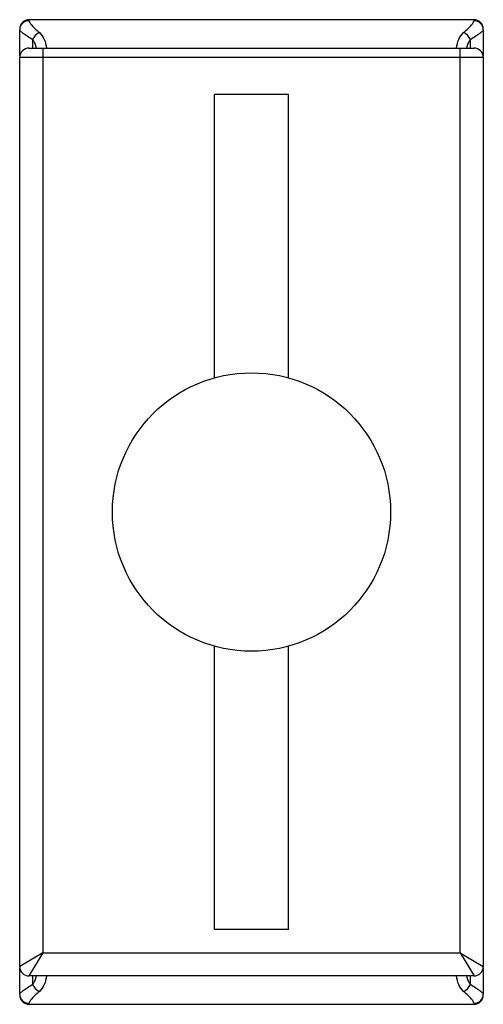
# Paper-space layout '_Superior' of a CAD drawing. Header units: millimetres. Extents: x -272 to -172, y -1206 to -994.
import ezdxf

# ---------------------------------------------------------------- set-up
doc = ezdxf.new("R2010")
doc.units = ezdxf.units.MM

psp = doc.layouts.new('_Superior')

# ---------------------------------------------------------------- linework, layer by layer
at = {"color": 7, "linetype": 'Continuous', "lineweight": 25}
for p, q in [((-173.95, -993.88), (-269.95, -993.88)), ((-271.95, -1001.75), (-271.95, -996.07)), ((-171.95, -996.07), (-171.95, -1001.75)), ((-269.95, -1000), (-173.95, -1000)), ((-266.95, -1000), (-266.95, -1195)), ((-176.95, -1195), (-176.95, -1000)), ((-171.95, -1002), (-271.95, -1002)), ((-271.95, -1198), (-271.95, -1002)), ((-171.95, -1002), (-171.95, -1198)), ((-229.95, -1071.09), (-229.95, -1010)), ((-213.95, -1010), (-229.95, -1010)), ((-213.95, -1071.09), (-213.95, -1010)), ((-229.95, -1190), (-229.95, -1128.91)), ((-213.95, -1190), (-213.95, -1128.91)), ((-213.95, -1190), (-229.95, -1190)), ((-266.95, -1195), (-271.95, -1198)), ((-266.95, -1195), (-269.95, -1200)), ((-266.95, -1195), (-176.95, -1195)), ((-176.95, -1195), (-171.95, -1198)), ((-176.95, -1195), (-173.95, -1200)), ((-271.95, -1203.93), (-271.95, -1198.25)), ((-171.95, -1198.25), (-171.95, -1203.93)), ((-173.95, -1200), (-269.95, -1200)), ((-269.95, -1206.12), (-173.95, -1206.12))]:
    psp.add_line(p, q, dxfattribs=at)
at = {"color": 8, "linetype": 'Continuous', "lineweight": 25}
for p, q in [((-269.95, -993.88), (-269.95, -994.09)), ((-173.95, -994.09), (-173.95, -993.88)), ((-269.15, -998.17), (-269.19, -1000)), ((-174.71, -1000), (-174.75, -998.17)), ((-269.19, -1200), (-269.15, -1201.83)), ((-174.75, -1201.83), (-174.71, -1200)), ((-269.95, -1205.9), (-269.95, -1206.12)), ((-173.95, -1206.12), (-173.95, -1205.9))]:
    psp.add_line(p, q, dxfattribs=at)
at = {"color": 7, "linetype": 'Continuous', "lineweight": 25}
psp.add_circle((-221.95, -1100), 30, dxfattribs=at)
for centre, radius, start, end in [((-269.95, -995.88), 2, 90, 180), ((-269.96, -996.08), 1.99, 89.642, 179.6375), ((-173.95, -995.88), 2, 0, 90), ((-173.94, -996.08), 1.99, 0.3625, 90.358), ((-266.59, -999.18), 2.76, 114.0751, 158.5108), ((-177.31, -999.18), 2.76, 21.4892, 65.9249), ((-269.95, -1002), 2, 90, 180), ((-173.95, -1002), 2, 0, 90), ((-269.95, -1198), 2, 180, 270), ((-173.95, -1198), 2, 270, 0), ((-266.59, -1200.82), 2.76, 201.4775, 245.926), ((-177.31, -1200.82), 2.76, 294.074, 338.5225), ((-269.96, -1203.92), 1.99, 180.3616, 270.3571), ((-269.95, -1204.12), 2, 180, 270), ((-173.94, -1203.92), 1.99, 269.6429, 359.6384), ((-173.95, -1204.12), 2, 270, 360)]:
    psp.add_arc(centre, radius, start, end, dxfattribs=at)
for points, knots in [([(-269.95, -994.09), (-269.95, -994.19), (-269.9, -994.33), (-269.69, -994.66), (-269.54, -994.86), (-269.25, -995.19), (-269.14, -995.31), (-268.9, -995.56), (-268.78, -995.69), (-268.37, -996.09), (-268.06, -996.37), (-267.71, -996.66)], [0, 0, 0, 0, 0.25, 0.25, 0.5, 0.5, 0.625, 0.625, 0.75, 0.75, 1, 1, 1, 1]), ([(-176.19, -996.66), (-175.84, -996.37), (-175.53, -996.08), (-174.98, -995.55), (-174.75, -995.3), (-174.46, -994.97), (-174.37, -994.86), (-174.22, -994.66), (-174.16, -994.57), (-174.01, -994.33), (-173.95, -994.19), (-173.95, -994.09)], [0, 0, 0, 0, 0.25, 0.25, 0.5, 0.5, 0.625, 0.625, 0.75, 0.75, 1, 1, 1, 1]), ([(-269.15, -998.17), (-269.59, -997.92), (-269.97, -997.69), (-270.48, -997.35), (-270.64, -997.25), (-270.93, -997.04), (-271.07, -996.94), (-271.44, -996.67), (-271.62, -996.51), (-271.88, -996.24), (-271.95, -996.14), (-271.95, -996.07)], [0, 0, 0, 0, 0.25, 0.25, 0.375, 0.375, 0.5, 0.5, 0.75, 0.75, 1, 1, 1, 1]), ([(-267.71, -996.66), (-267.23, -997.07), (-266.89, -997.56), (-266.41, -998.69), (-266.27, -999.32), (-266.2, -1000)], [0, 0, 0, 0, 0.5, 0.5, 1, 1, 1, 1]), ([(-177.71, -1000), (-177.63, -999.32), (-177.5, -998.69), (-177.01, -997.56), (-176.68, -997.07), (-176.19, -996.66)], [0, 0, 0, 0, 0.5, 0.5, 1, 1, 1, 1]), ([(-171.95, -996.07), (-171.95, -996.14), (-172.02, -996.24), (-172.21, -996.44), (-172.29, -996.51), (-172.47, -996.67), (-172.58, -996.76), (-172.95, -997.03), (-173.24, -997.24), (-173.93, -997.68), (-174.32, -997.92), (-174.75, -998.17)], [0, 0, 0, 0, 0.25, 0.25, 0.375, 0.375, 0.5, 0.5, 0.75, 0.75, 1, 1, 1, 1]), ([(-266.2, -1200), (-266.27, -1200.68), (-266.41, -1201.3), (-266.89, -1202.44), (-267.23, -1202.92), (-267.71, -1203.34)], [0, 0, 0, 0, 0.5, 0.5, 1, 1, 1, 1]), ([(-176.19, -1203.34), (-176.67, -1202.92), (-177.01, -1202.44), (-177.5, -1201.3), (-177.63, -1200.68), (-177.71, -1200)], [0, 0, 0, 0, 0.5, 0.5, 1, 1, 1, 1]), ([(-271.95, -1203.93), (-271.95, -1203.86), (-271.88, -1203.75), (-271.69, -1203.56), (-271.61, -1203.49), (-271.43, -1203.33), (-271.32, -1203.24), (-270.95, -1202.96), (-270.66, -1202.76), (-269.98, -1202.31), (-269.59, -1202.07), (-269.15, -1201.83)], [0, 0, 0, 0, 0.25, 0.25, 0.375, 0.375, 0.5, 0.5, 0.75, 0.75, 1, 1, 1, 1]), ([(-267.71, -1203.34), (-268.06, -1203.63), (-268.37, -1203.91), (-268.92, -1204.45), (-269.15, -1204.69), (-269.44, -1205.03), (-269.53, -1205.13), (-269.68, -1205.33), (-269.74, -1205.42), (-269.9, -1205.67), (-269.95, -1205.8), (-269.95, -1205.9)], [0, 0, 0, 0, 0.25, 0.25, 0.5, 0.5, 0.625, 0.625, 0.75, 0.75, 1, 1, 1, 1]), ([(-173.95, -1205.9), (-173.95, -1205.8), (-174.01, -1205.67), (-174.21, -1205.33), (-174.36, -1205.14), (-174.65, -1204.8), (-174.76, -1204.68), (-175, -1204.44), (-175.12, -1204.31), (-175.53, -1203.91), (-175.84, -1203.63), (-176.19, -1203.34)], [0, 0, 0, 0, 0.25, 0.25, 0.5, 0.5, 0.625, 0.625, 0.75, 0.75, 1, 1, 1, 1]), ([(-174.75, -1201.83), (-174.32, -1202.07), (-173.93, -1202.31), (-173.42, -1202.64), (-173.26, -1202.75), (-172.97, -1202.95), (-172.83, -1203.05), (-172.47, -1203.33), (-172.28, -1203.49), (-172.02, -1203.75), (-171.95, -1203.86), (-171.95, -1203.93)], [0, 0, 0, 0, 0.25, 0.25, 0.375, 0.375, 0.5, 0.5, 0.75, 0.75, 1, 1, 1, 1])]:
    psp.add_open_spline(points, degree=3, knots=knots, dxfattribs=at)
at = {"color": 8, "linetype": 'Continuous', "lineweight": 25}
for points, knots in [([(-268.37, -1000), (-268.39, -999.83), (-268.46, -999.11), (-268.85, -998.58), (-269.15, -998.17)], [0, 0, 0, 0, 0.235622, 1, 1, 1, 1]), ([(-174.75, -998.17), (-175.05, -998.58), (-175.45, -999.11), (-175.51, -999.83), (-175.53, -1000)], [0, 0, 0, 0, 0.7653196, 1, 1, 1, 1]), ([(-269.15, -1201.83), (-268.85, -1201.42), (-268.46, -1200.89), (-268.39, -1200.17), (-268.37, -1200)], [0, 0, 0, 0, 0.76633, 1, 1, 1, 1]), ([(-175.53, -1200), (-175.51, -1200.17), (-175.44, -1200.88), (-175.05, -1201.42), (-174.75, -1201.83)], [0, 0, 0, 0, 0.2346017, 1, 1, 1, 1])]:
    psp.add_open_spline(points, degree=3, knots=knots, dxfattribs=at)

doc.saveas('drawing.dxf')
